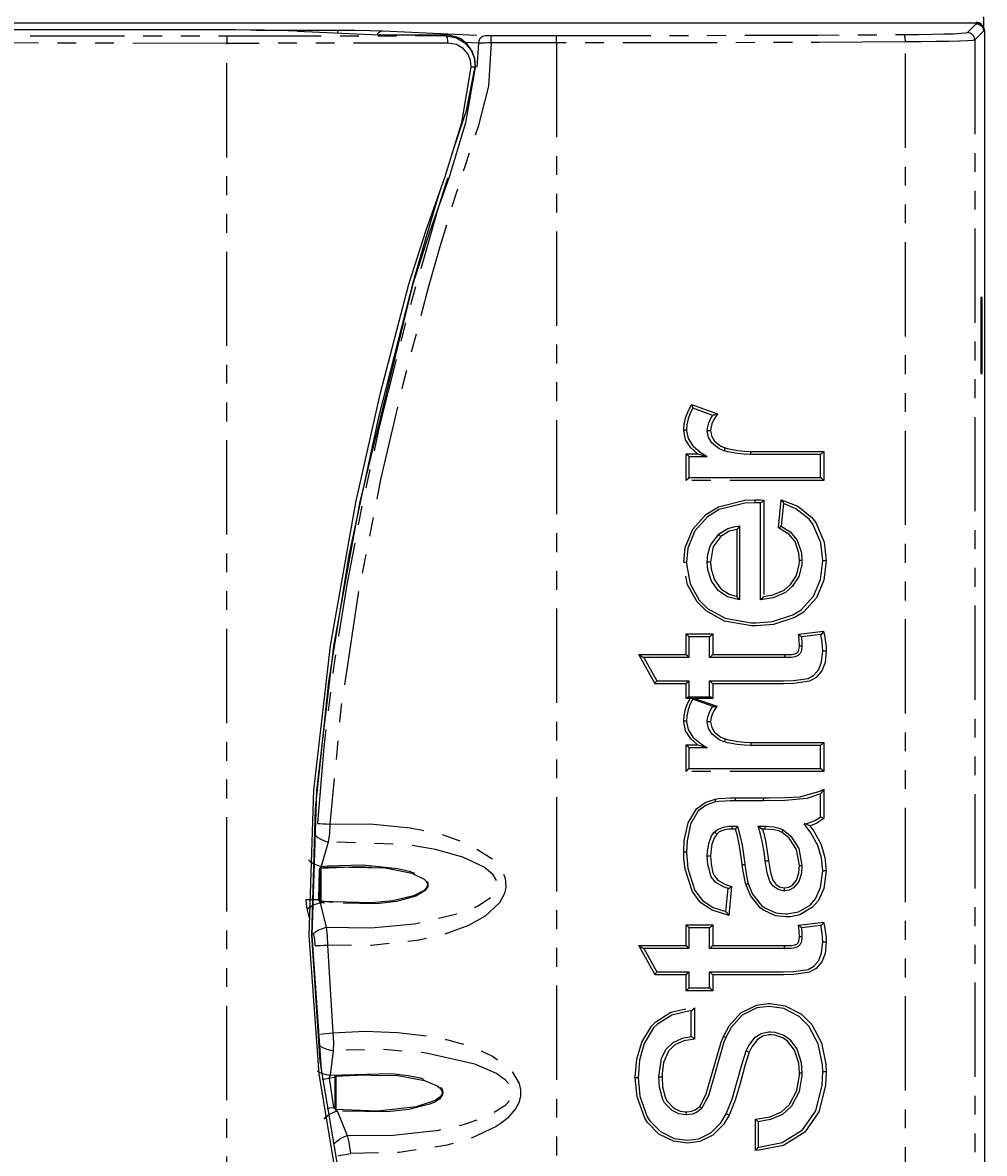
# Model space of a CAD drawing. Extents: x 31 to 367, y -51 to 345.
# Tile 8 of 11: x 94 to 159, y 230 to 306. Entities that reach past the tile are written whole.
import ezdxf

# ---------------------------------------------------------------- set-up
doc = ezdxf.new("R2010")
doc.units = 0
doc.header["$PDSIZE"] = -1
doc.linetypes.add('PHANTOM', pattern=[12.7, 6.35, -1.27, 1.27, -1.27, 1.27, -1.27])
doc.layers.get('0').update_dxf_attribs({"linetype": 'CONTINUOUS'})
doc.styles.add('SLDTEXTSTYLE0', font='txt', dxfattribs={"width": 0.75})
doc.dimstyles.get("Standard").update_dxf_attribs({"dimtxt": 0.18, "dimasz": 0.18, "dimexe": 0.18, "dimexo": 0.0625, "dimgap": 0.09, "dimtad": 0, "dimtih": 1, "dimtoh": 1, "dimzin": 0, "dimcen": 0.09, "dimazin": 3, "dimtfac": 1, "dimtofl": 0, "dimtmove": 0, "dimatfit": 3})

# ---------------------------------------------------------------- blocks, each defined once
blk = doc.blocks.new('_CLOSED')
at = {"color": 0, "linetype": 'BYBLOCK'}
for p, q in [((-1, 0.166667), (0, 0)), ((-1, 0.166667), (-1, -0.166667)), ((0, 0), (-1, -0.166667)), ((0, 0), (-1, 0))]:
    blk.add_line(p, q, dxfattribs=at)
blk = doc.blocks.new('*D2')
at = {"color": 7}
for p, q in [((60.46, 306.829), (60.46, 340.945)), ((158.513, 307.748), (158.513, 340.945)), ((158.513, 339.945), (60.46, 339.945))]:
    blk.add_line(p, q, dxfattribs=at)
for p in [(158.513, 306.748), (60.46, 305.829)]:
    blk.add_point(p, dxfattribs=at)
at = {"xscale": 3, "yscale": 3, "rotation": 180}
blk.add_blockref('_CLOSED', (60.46, 339.945), dxfattribs=at)
at = {"xscale": 3, "yscale": 3}
blk.add_blockref('_CLOSED', (158.513, 339.945), dxfattribs=at)
at = {"color": 7, "linetype": 'CONTINUOUS', "style": 'SLDTEXTSTYLE0', "width": 0.75}
blk.add_text('98', height=3.5, dxfattribs=at).set_placement((106.901, 341.445))
blk = doc.blocks.new('*D4')
at = {"color": 7}
for p, q in [((114.463, 326.852), (34.697, 326.852)), ((35.697, 123.805), (35.697, 326.852)), ((102.563, 123.805), (34.697, 123.805))]:
    blk.add_line(p, q, dxfattribs=at)
for p in [(115.463, 326.852), (103.563, 123.805)]:
    blk.add_point(p, dxfattribs=at)
at = {"xscale": 3, "yscale": 3}
for p, rotation in [((35.697, 326.852), 90), ((35.697, 123.805), 270)]:
    blk.add_blockref('_CLOSED', p, dxfattribs=dict(at, rotation=rotation))
at = {"color": 7, "linetype": 'CONTINUOUS', "style": 'SLDTEXTSTYLE0', "width": 0.75}
blk.add_text('203', height=3.5, rotation=90, dxfattribs=at).set_placement((34.197, 221.451))

msp = doc.modelspace()

# ---------------------------------------------------------------- linework, layer by layer
at = {"color": 7, "linetype": 'CONTINUOUS'}
for p, q in [((61.012, 306.381), (158.013, 306.381)), ((158.513, 306.748), (158.513, 305.92)), ((107.049, 305.91), (74.243, 305.91)), ((112.245, 305.831), (117.773, 305.58)), ((158.565, 305.829), (158.565, 144.828)), ((158.314, 287.881), (158.314, 282.776)), ((158.408, 287.881), (158.314, 287.881)), ((158.408, 282.776), (158.408, 287.881)), ((158.314, 282.776), (158.408, 282.776)), ((140.254, 279.943), (138.905, 280.43)), ((141.025, 277.559), (141.025, 277.559)), ((147.515, 277.318), (142.802, 277.318)), ((147.513, 275.762), (147.513, 277.318)), ((138.645, 277.162), (138.645, 275.762)), ((139.882, 277.162), (138.645, 277.162)), ((139.882, 277.162), (139.882, 277.162)), ((138.645, 275.762), (147.515, 275.762)), ((143.468, 267.517), (143.468, 274.044)), ((145.024, 274.006), (144.868, 272.477)), ((140.633, 271.924), (140.633, 271.924)), ((142.067, 272.495), (142.067, 272.494)), ((142.067, 272.494), (142.067, 267.518)), ((142.067, 267.518), (142.067, 267.517)), ((143.47, 267.517), (143.468, 267.517)), ((147.538, 265.183), (146.229, 265.027)), ((138.645, 265.027), (138.645, 263.627)), ((140.046, 265.027), (138.645, 265.027)), ((140.045, 263.627), (140.046, 265.027)), ((138.645, 263.627), (135.601, 263.627)), ((135.601, 263.627), (136.486, 262.071)), ((138.645, 263.627), (138.645, 263.627)), ((140.046, 263.627), (140.045, 263.627)), ((145.077, 263.627), (140.046, 263.627)), ((145.077, 263.627), (145.077, 263.627)), ((136.486, 262.071), (138.645, 262.071)), ((138.645, 262.071), (138.645, 262.071)), ((138.645, 262.071), (138.645, 260.982)), ((140.045, 260.982), (140.045, 262.071)), ((140.045, 262.071), (140.046, 262.071)), ((140.046, 262.071), (145.021, 262.071)), ((145.021, 262.071), (145.021, 262.071)), ((138.625, 260.982), (140.082, 260.982)), ((140.286, 260.329), (138.887, 260.833)), ((139.054, 260.882), (140.522, 260.354)), ((138.645, 257.56), (138.645, 256.159)), ((139.882, 257.56), (138.645, 257.56)), ((139.882, 257.56), (139.882, 257.56)), ((141.025, 257.956), (141.025, 257.956)), ((147.515, 257.715), (142.802, 257.715)), ((147.513, 256.159), (147.513, 257.715)), ((138.645, 256.159), (147.515, 256.159)), ((148.013, 255.329), (148.013, 255.329)), ((147.518, 254.451), (147.513, 254.448)), ((147.513, 252.892), (147.513, 254.448)), ((143.662, 253.981), (141.764, 253.981)), ((143.662, 253.981), (143.662, 253.981)), ((147.513, 252.892), (147.513, 252.893)), ((141.912, 252.263), (141.912, 252.262)), ((143.312, 252.27), (143.314, 252.27)), ((143.314, 252.27), (143.764, 252.263)), ((146.424, 252.426), (146.425, 252.426)), ((140.359, 251.869), (140.359, 251.869)), ((113.8, 249.341), (113.8, 249.462)), ((113.8, 247.316), (113.8, 249.341)), ((113.848, 249.419), (113.848, 249.42)), ((113.848, 249.419), (113.848, 247.238)), ((142.646, 248.419), (142.646, 248.419)), ((141.134, 246.514), (141.29, 248.069)), ((141.29, 248.069), (141.29, 248.069)), ((113.848, 247.238), (113.848, 247.238)), ((145.162, 246.358), (145.162, 246.358)), ((138.645, 245.425), (138.645, 244.024)), ((140.046, 245.425), (138.645, 245.425)), ((140.045, 244.024), (140.046, 245.425)), ((147.538, 245.581), (146.229, 245.425)), ((138.645, 244.024), (135.601, 244.024)), ((135.601, 244.024), (136.486, 242.469)), ((138.645, 244.024), (138.645, 244.024)), ((140.046, 244.024), (140.045, 244.024)), ((145.077, 244.024), (140.046, 244.024)), ((145.077, 244.024), (145.077, 244.024)), ((136.486, 242.469), (138.645, 242.469)), ((138.645, 242.469), (138.645, 242.469)), ((138.645, 242.469), (138.645, 241.38)), ((140.046, 241.38), (140.045, 242.469)), ((140.045, 242.469), (140.046, 242.469)), ((140.046, 242.469), (145.021, 242.469)), ((138.645, 241.38), (140.046, 241.38)), ((138.8, 238.112), (138.8, 239.824)), ((138.8, 238.112), (138.801, 238.113)), ((141.134, 238.03), (141.134, 238.03)), ((142.512, 237.13), (142.512, 237.13)), ((114.801, 235.342), (114.801, 235.462)), ((114.813, 233.206), (114.813, 235.451)), ((116.746, 235.507), (114.848, 235.419)), ((114.848, 235.419), (114.848, 233.238)), ((114.801, 233.317), (114.801, 235.342)), ((114.801, 233.203), (114.801, 233.196)), ((114.801, 233.196), (114.809, 233.195)), ((139.505, 233.258), (139.505, 233.258)), ((141.168, 232.903), (141.168, 232.903)), ((143.312, 232.356), (143.312, 232.357)), ((143.312, 232.357), (143.312, 230.643)), ((143.312, 230.643), (143.312, 230.645))]:
    msp.add_line(p, q, dxfattribs=at)
at = {"color": 7, "linetype": 'PHANTOM'}
for p, q in [((157.417, 305.733), (158.013, 306.329)), ((158.013, 306.381), (158.013, 306.329)), ((107.513, 305.503), (107.513, 305.004)), ((109.476, 305.896), (114.977, 305.896)), ((114.977, 305.707), (114.977, 305.896)), ((118.012, 305.85), (124.911, 305.538)), ((122.234, 305.527), (122.251, 305.57)), ((125.336, 305.531), (129.723, 305.53)), ((158.513, 305.829), (157.917, 305.233)), ((158.565, 305.829), (158.513, 305.829)), ((107.513, 195.721), (107.513, 305.004)), ((124.372, 303.405), (124.478, 305.026)), ((129.719, 305.03), (125.327, 305.032)), ((129.719, 305.03), (129.719, 188.686)), ((153.243, 145.561), (153.243, 305.096)), ((157.917, 305.233), (157.917, 145.424)), ((124.243, 303.413), (124.235, 303.39)), ((138.826, 280.677), (140.581, 280.045)), ((138.46, 277.362), (139.218, 277.362)), ((138.46, 275.562), (138.46, 277.362)), ((142.827, 277.518), (147.746, 277.518)), ((147.746, 277.518), (147.746, 275.562)), ((147.746, 275.562), (138.46, 275.562)), ((143.693, 274.239), (143.693, 267.735)), ((144.682, 272.362), (144.877, 274.264)), ((141.89, 267.742), (141.89, 272.266)), ((138.46, 265.227), (140.264, 265.227)), ((138.46, 263.827), (138.46, 265.227)), ((140.264, 265.227), (140.264, 263.827)), ((146.041, 265.203), (147.727, 265.403)), ((135.267, 263.827), (138.46, 263.827)), ((136.381, 261.871), (135.267, 263.827)), ((140.264, 263.827), (145.105, 263.827)), ((138.46, 261.871), (136.381, 261.871)), ((138.46, 260.882), (138.46, 261.871)), ((140.264, 261.871), (140.264, 260.882)), ((145.049, 261.871), (140.264, 261.871)), ((138.724, 260.882), (138.46, 260.882)), ((140.264, 260.882), (139.054, 260.882)), ((138.46, 257.76), (139.218, 257.76)), ((138.46, 255.959), (138.46, 257.76)), ((142.827, 257.915), (147.746, 257.915)), ((147.746, 257.915), (147.746, 255.959)), ((147.746, 255.959), (138.46, 255.959)), ((147.746, 254.759), (147.746, 252.79)), ((141.785, 254.181), (143.687, 254.181)), ((143.787, 252.063), (143.616, 252.066)), ((114.338, 251.202), (113.87, 249.558)), ((113.717, 249.331), (113.675, 247.332)), ((113.8, 249.341), (113.716, 249.331)), ((141.526, 248.211), (141.331, 246.265)), ((113.675, 247.332), (113.8, 247.316)), ((113.802, 247.108), (114.206, 245.464)), ((113.085, 246.077), (112.927, 246.703)), ((138.46, 245.625), (140.264, 245.625)), ((138.46, 244.224), (138.46, 245.625)), ((140.264, 245.625), (140.264, 244.224)), ((146.041, 245.6), (147.727, 245.801)), ((114.288, 244.257), (114.639, 238.352)), ((135.267, 244.224), (138.46, 244.224)), ((136.381, 242.269), (135.267, 244.224)), ((140.264, 244.224), (145.105, 244.224)), ((138.46, 242.269), (136.381, 242.269)), ((138.46, 241.18), (138.46, 242.269)), ((140.264, 242.269), (140.264, 241.18)), ((145.049, 242.269), (140.264, 242.269)), ((140.264, 241.18), (138.46, 241.18)), ((139.017, 240.038), (139.017, 237.936)), ((114.664, 237.154), (114.463, 235.503)), ((114.801, 235.342), (114.403, 235.288)), ((114.404, 235.288), (114.693, 233.331)), ((114.693, 233.331), (114.801, 233.203)), ((114.693, 233.331), (114.801, 233.317)), ((114.809, 233.195), (114.93, 233.092)), ((114.93, 233.092), (115.603, 231.441)), ((143.137, 230.437), (143.137, 232.533))]:
    msp.add_line(p, q, dxfattribs=at)
at = {"color": 7, "linetype": 'CONTINUOUS', "flags": 128}
for points in [[(158.513, 305.92), (158.503, 306.018), (158.475, 306.112), (158.428, 306.198), (158.366, 306.274), (158.29, 306.336), (158.204, 306.382), (158.11, 306.411), (158.013, 306.42)], [(158.013, 306.381), (158.196, 306.349), (158.359, 306.259), (158.483, 306.118), (158.551, 305.95), (158.565, 305.829)], [(158.013, 306.329), (158.204, 306.291), (158.366, 306.182), (158.475, 306.02), (158.513, 305.829)], [(112.245, 305.831), (111.645, 305.854), (110.905, 305.873), (110.049, 305.889), (109.101, 305.9), (108.09, 305.907), (107.049, 305.91)], [(114.977, 305.896), (116.137, 305.891), (117.167, 305.876), (118.012, 305.85)], [(119.646, 305.554), (118.978, 305.556), (118.369, 305.563), (117.888, 305.576), (117.773, 305.58)], [(122.251, 305.57), (121.395, 305.562), (120.52, 305.557), (119.646, 305.554)], [(123.279, 305.302), (123.011, 305.431), (122.355, 305.568), (122.251, 305.57)], [(124.243, 303.413), (124.212, 303.948), (124.033, 304.476), (123.698, 304.958), (123.279, 305.302)], [(138.172, 155.449), (137.601, 161.719), (136.363, 167.913), (134.515, 173.936), (131.07, 182.538), (127.292, 191.011), (123.572, 199.504), (120.302, 208.165), (117.541, 217.151), (115.279, 226.3), (113.715, 235.568), (113.048, 244.909), (113.36, 254.687), (114.481, 264.428), (116.208, 274.074), (117.862, 281.455), (119.765, 288.776), (120.937, 292.414), (122.225, 296.029), (123.333, 299.675), (123.967, 303.408)], [(124.235, 303.39), (123.6, 299.645), (122.486, 295.986), (121.19, 292.36), (120.012, 288.71), (116.441, 274.028), (114.694, 264.399), (113.551, 254.675), (113.228, 244.912), (113.871, 235.892), (115.371, 226.941), (117.531, 218.101), (120.151, 209.409), (123.48, 200.446), (127.302, 191.666), (131.203, 182.912), (134.771, 174.031), (136.634, 167.981), (137.881, 161.758), (138.454, 155.458)], [(122.659, 297.458), (122.719, 297.642), (123.657, 300.489), (124.243, 303.413)], [(138.459, 155.441), (137.856, 162.42), (136.326, 169.308), (134.008, 176.079), (131.241, 182.689), (128.27, 189.222), (125.323, 195.764), (121.219, 206.244), (117.885, 217.015), (115.203, 227.994), (113.801, 236.428), (113.236, 244.909), (113.478, 253.434), (114.37, 261.996), (115.758, 270.532), (117.737, 279.834), (120.113, 289.049), (120.936, 291.925), (121.8, 294.79), (121.958, 295.281)], [(138.905, 280.43), (138.905, 280.43), (138.732, 280.085), (138.601, 279.721), (138.512, 279.304), (138.489, 278.973)], [(138.826, 280.677), (138.827, 280.674), (138.844, 280.627), (138.877, 280.536), (138.896, 280.476), (138.904, 280.445), (138.905, 280.43)], [(139.889, 278.913), (139.901, 279.09), (139.987, 279.449), (140.136, 279.759), (140.254, 279.943)], [(140.581, 280.045), (140.579, 280.044), (140.442, 280), (140.343, 279.968), (140.291, 279.952), (140.265, 279.945), (140.254, 279.943)], [(138.304, 278.974), (138.314, 278.974), (138.333, 278.974), (138.395, 278.974), (138.445, 278.974), (138.478, 278.974), (138.489, 278.973)], [(138.489, 278.973), (138.492, 278.902), (138.599, 278.376), (138.904, 277.882), (139.4, 277.466), (139.882, 277.163)], [(141.025, 277.559), (141.025, 277.559), (140.684, 277.692), (140.206, 278.069), (139.977, 278.445), (139.889, 278.913)], [(140.108, 278.913), (140.099, 278.913), (140.045, 278.913), (139.983, 278.913), (139.933, 278.913), (139.901, 278.913), (139.889, 278.913)], [(138.46, 277.362), (138.462, 277.36), (138.5, 277.322), (138.574, 277.246), (138.618, 277.198), (138.637, 277.175), (138.645, 277.163)], [(139.218, 277.362), (139.221, 277.361), (139.466, 277.285), (139.777, 277.194), (139.854, 277.172), (139.875, 277.165), (139.882, 277.163)], [(141.025, 277.559), (141.034, 277.568), (141.049, 277.597), (141.068, 277.644), (141.088, 277.703), (141.099, 277.739), (141.103, 277.75)], [(142.802, 277.318), (142.367, 277.33), (141.89, 277.377), (141.261, 277.497), (141.025, 277.559)], [(142.802, 277.318), (142.81, 277.329), (142.817, 277.362), (142.823, 277.412), (142.826, 277.474), (142.827, 277.495), (142.827, 277.518)], [(147.515, 277.318), (147.531, 277.325), (147.557, 277.344), (147.604, 277.383), (147.678, 277.451), (147.744, 277.516), (147.746, 277.518)], [(138.645, 275.762), (138.637, 275.75), (138.618, 275.727), (138.574, 275.679), (138.5, 275.602), (138.462, 275.564), (138.46, 275.562)], [(147.515, 275.762), (147.531, 275.755), (147.557, 275.736), (147.604, 275.697), (147.678, 275.629), (147.744, 275.564), (147.746, 275.562)], [(138.304, 270.059), (138.405, 271.044), (138.905, 272.282), (139.794, 273.273), (140.635, 273.785), (142.417, 274.223), (143.093, 274.251)], [(143.093, 274.251), (143.093, 274.234), (143.093, 274.207), (143.09, 274.145), (143.084, 274.095), (143.077, 274.062), (143.069, 274.051)], [(143.469, 274.044), (143.483, 274.05), (143.507, 274.069), (143.553, 274.108), (143.625, 274.173), (143.691, 274.237), (143.693, 274.239)], [(144.877, 274.264), (145.992, 273.829), (146.929, 273.075), (147.206, 272.718), (147.769, 271.402), (147.902, 270.141)], [(144.877, 274.264), (144.879, 274.262), (144.955, 274.142), (144.999, 274.065), (145.018, 274.025), (145.024, 274.006)], [(143.069, 274.051), (143.069, 274.051), (142.411, 274.024), (140.698, 273.602), (139.901, 273.117), (139.058, 272.176), (138.585, 271.003), (138.489, 270.059)], [(143.469, 274.044), (143.468, 274.044), (143.27, 274.048), (143.244, 274.048), (143.123, 274.05), (143.069, 274.051)], [(147.668, 270.142), (147.54, 271.358), (147.008, 272.606), (146.746, 272.944), (145.865, 273.655), (145.023, 274.002), (145.023, 274.002)], [(139.889, 270.052), (139.93, 270.571), (140.061, 271.061), (140.135, 271.233), (140.633, 271.924), (140.633, 271.924)], [(140.633, 271.924), (140.633, 271.924), (140.649, 271.939), (141.28, 272.323), (141.665, 272.432), (142.067, 272.495), (142.067, 272.495)], [(140.793, 271.781), (140.784, 271.79), (140.752, 271.822), (140.708, 271.865), (140.67, 271.899), (140.645, 271.919), (140.633, 271.924)], [(142.067, 272.494), (142.06, 272.479), (142.041, 272.452), (141.997, 272.395), (141.918, 272.299), (141.891, 272.268), (141.89, 272.266)], [(144.868, 272.477), (144.858, 272.467), (144.831, 272.449), (144.788, 272.422), (144.725, 272.386), (144.685, 272.363), (144.682, 272.362)], [(146.098, 270.166), (146.064, 270.654), (145.799, 271.449), (145.384, 271.94), (144.682, 272.362)], [(144.868, 272.478), (145.484, 272.093), (145.943, 271.548), (146.231, 270.682), (146.268, 270.166)], [(138.304, 270.059), (138.317, 270.059), (138.333, 270.059), (138.395, 270.059), (138.445, 270.059), (138.478, 270.059), (138.489, 270.059)], [(138.489, 270.059), (138.497, 269.81), (138.728, 268.587), (139.334, 267.507), (139.909, 266.931), (141.083, 266.281), (142.854, 265.967), (143.154, 265.961), (143.154, 265.961)], [(140.108, 270.052), (140.095, 270.052), (140.045, 270.052), (139.983, 270.052), (139.933, 270.052), (139.901, 270.052), (139.889, 270.052)], [(142.067, 267.517), (142.067, 267.517), (141.26, 267.71), (140.651, 268.121), (140.17, 268.776), (139.926, 269.551), (139.889, 270.052)], [(143.154, 265.961), (144.279, 266.049), (145.659, 266.5), (146.213, 266.856), (147.039, 267.764), (147.523, 268.898), (147.668, 270.142)], [(147.902, 270.141), (147.751, 268.85), (147.24, 267.655), (146.367, 266.698), (145.782, 266.323), (144.339, 265.852), (143.179, 265.761)], [(146.268, 270.166), (146.254, 269.875), (146.058, 269.087), (145.616, 268.407), (145.153, 268.013), (144.335, 267.652), (143.47, 267.517)], [(143.693, 267.735), (144.309, 267.846), (145.072, 268.18), (145.497, 268.542), (145.905, 269.167), (146.085, 269.893), (146.098, 270.166)], [(146.268, 270.166), (146.257, 270.166), (146.224, 270.166), (146.174, 270.166), (146.109, 270.166), (146.098, 270.166)], [(147.902, 270.141), (147.887, 270.141), (147.824, 270.141), (147.762, 270.142), (147.712, 270.142), (147.68, 270.142), (147.668, 270.142)], [(142.067, 267.518), (142.06, 267.533), (142.041, 267.559), (141.997, 267.615), (141.918, 267.708), (141.891, 267.74), (141.89, 267.742)], [(143.47, 267.517), (143.483, 267.525), (143.507, 267.544), (143.552, 267.587), (143.626, 267.662), (143.691, 267.733), (143.693, 267.735)], [(138.46, 265.227), (138.462, 265.225), (138.5, 265.187), (138.574, 265.111), (138.618, 265.063), (138.637, 265.04), (138.645, 265.028)], [(140.264, 265.227), (140.262, 265.225), (140.196, 265.16), (140.125, 265.093), (140.081, 265.053), (140.058, 265.034), (140.046, 265.027)], [(146.041, 265.203), (146.043, 265.201), (146.056, 265.191), (146.143, 265.117), (146.196, 265.068), (146.219, 265.044), (146.229, 265.029)], [(147.668, 264.087), (147.659, 264.363), (147.659, 264.367), (147.629, 264.644), (147.581, 264.948), (147.535, 265.183)], [(147.727, 265.403), (147.725, 265.401), (147.68, 265.34), (147.619, 265.263), (147.578, 265.216), (147.554, 265.193), (147.538, 265.183)], [(146.268, 264.417), (146.228, 264.087), (146.138, 263.901), (146.002, 263.768), (145.805, 263.678), (145.546, 263.643), (145.178, 263.628), (145.077, 263.627)], [(146.098, 264.419), (146.112, 264.419), (146.174, 264.418), (146.224, 264.418), (146.257, 264.417), (146.268, 264.417)], [(146.229, 265.029), (146.229, 265.027), (146.243, 264.888), (146.256, 264.725), (146.266, 264.543), (146.268, 264.417)], [(135.267, 263.827), (135.269, 263.826), (135.402, 263.748), (135.52, 263.678), (135.572, 263.646), (135.594, 263.632), (135.601, 263.627)], [(138.46, 263.827), (138.462, 263.825), (138.5, 263.787), (138.574, 263.71), (138.618, 263.663), (138.637, 263.64), (138.645, 263.628)], [(140.264, 263.827), (140.262, 263.825), (140.196, 263.76), (140.125, 263.692), (140.081, 263.653), (140.058, 263.634), (140.046, 263.627)], [(145.021, 262.071), (145.692, 262.086), (146.689, 262.225), (147.058, 262.435), (147.399, 262.833), (147.596, 263.345), (147.668, 264.087)], [(147.902, 264.085), (147.825, 263.3), (147.604, 262.731), (147.217, 262.28), (146.786, 262.036), (145.73, 261.886), (145.049, 261.871)], [(145.105, 263.827), (145.104, 263.791), (145.104, 263.783), (145.101, 263.721), (145.094, 263.671), (145.086, 263.639), (145.077, 263.627)], [(147.668, 264.087), (147.68, 264.087), (147.712, 264.086), (147.762, 264.086), (147.824, 264.086), (147.888, 264.085), (147.902, 264.085)], [(136.381, 261.871), (136.383, 261.874), (136.421, 261.941), (136.451, 261.997), (136.472, 262.037), (136.484, 262.062), (136.486, 262.071)], [(138.46, 261.871), (138.462, 261.873), (138.5, 261.911), (138.574, 261.988), (138.618, 262.036), (138.637, 262.059), (138.645, 262.071)], [(140.046, 262.071), (140.058, 262.064), (140.081, 262.046), (140.125, 262.006), (140.196, 261.939), (140.262, 261.873), (140.264, 261.871)], [(138.46, 260.882), (138.463, 260.884), (138.49, 260.904), (138.557, 260.95), (138.598, 260.974), (138.625, 260.982)], [(138.905, 260.827), (138.742, 260.504), (138.601, 260.118), (138.51, 259.681), (138.489, 259.371)], [(138.724, 260.882), (138.727, 260.884), (138.813, 260.924)], [(138.813, 260.924), (138.85, 260.869), (138.873, 260.842), (138.887, 260.833)], [(138.813, 260.924), (138.854, 260.917), (139.051, 260.883), (139.054, 260.882)], [(140.082, 260.982), (140.116, 260.974), (140.163, 260.95), (140.233, 260.904), (140.262, 260.884), (140.264, 260.882)], [(139.889, 259.31), (139.907, 259.542), (140.006, 259.895), (140.18, 260.228), (140.254, 260.341)], [(140.286, 260.329), (140.314, 260.325), (140.364, 260.328), (140.455, 260.341), (140.52, 260.353), (140.522, 260.354)], [(138.304, 259.371), (138.314, 259.371), (138.333, 259.371), (138.395, 259.371), (138.445, 259.371), (138.478, 259.371), (138.489, 259.371)], [(138.489, 259.371), (138.492, 259.299), (138.599, 258.774), (138.904, 258.279), (139.4, 257.863), (139.882, 257.56)], [(140.108, 259.31), (140.099, 259.31), (140.045, 259.31), (139.983, 259.31), (139.933, 259.31), (139.901, 259.31), (139.889, 259.31)], [(141.025, 257.956), (141.025, 257.956), (140.684, 258.089), (140.206, 258.466), (139.977, 258.842), (139.889, 259.31)], [(138.46, 257.76), (138.462, 257.758), (138.5, 257.72), (138.574, 257.643), (138.618, 257.595), (138.637, 257.572), (138.645, 257.56)], [(139.218, 257.76), (139.221, 257.759), (139.466, 257.682), (139.777, 257.591), (139.854, 257.569), (139.875, 257.562), (139.882, 257.56)], [(141.103, 258.148), (141.099, 258.136), (141.088, 258.1), (141.068, 258.042), (141.049, 257.995), (141.034, 257.965), (141.025, 257.956)], [(142.802, 257.715), (142.367, 257.728), (141.89, 257.774), (141.261, 257.894), (141.025, 257.956)], [(142.827, 257.915), (142.827, 257.892), (142.826, 257.871), (142.823, 257.809), (142.817, 257.759), (142.81, 257.727), (142.802, 257.715)], [(147.746, 257.915), (147.744, 257.913), (147.678, 257.848), (147.604, 257.781), (147.557, 257.741), (147.531, 257.722), (147.515, 257.715)], [(138.46, 255.959), (138.462, 255.961), (138.5, 255.999), (138.574, 256.076), (138.618, 256.124), (138.637, 256.147), (138.645, 256.159)], [(147.746, 255.959), (147.744, 255.961), (147.678, 256.027), (147.604, 256.094), (147.557, 256.134), (147.531, 256.153), (147.515, 256.159)], [(147.513, 254.448), (147.513, 254.448), (146.592, 254.13), (145.141, 253.999), (143.662, 253.981)], [(147.518, 254.451), (147.532, 254.461), (147.556, 254.488), (147.602, 254.548), (147.688, 254.67), (147.745, 254.756), (147.746, 254.759)], [(140.434, 253.906), (140.434, 253.906), (139.811, 253.691), (139.278, 253.301), (138.765, 252.417), (138.522, 251.29), (138.489, 250.532)], [(140.434, 253.906), (140.438, 253.919), (140.436, 253.952), (140.43, 254.002), (140.42, 254.063), (140.415, 254.092), (140.413, 254.102)], [(141.764, 253.981), (141.42, 253.979), (141.079, 253.968), (140.654, 253.939), (140.434, 253.906), (140.434, 253.906)], [(141.764, 253.981), (141.771, 253.993), (141.777, 254.025), (141.782, 254.075), (141.785, 254.135), (141.785, 254.181)], [(143.662, 253.981), (143.671, 253.993), (143.678, 254.025), (143.684, 254.075), (143.687, 254.144), (143.687, 254.181)], [(146.425, 252.426), (146.568, 252.455), (146.865, 252.539), (147.142, 252.658), (147.397, 252.81), (147.513, 252.892), (147.513, 252.892)], [(147.513, 252.893), (147.527, 252.891), (147.557, 252.88), (147.6, 252.861), (147.658, 252.835), (147.725, 252.801), (147.743, 252.792), (147.746, 252.79)], [(140.359, 251.869), (140.359, 251.869), (140.571, 252.049), (140.98, 252.213), (141.337, 252.262), (141.55, 252.27), (141.55, 252.27)], [(141.574, 252.07), (141.574, 252.091), (141.573, 252.114), (141.569, 252.176), (141.564, 252.226), (141.557, 252.259), (141.55, 252.27)], [(141.55, 252.27), (141.55, 252.27), (141.554, 252.27), (141.661, 252.268), (141.754, 252.266), (141.858, 252.264), (141.912, 252.263)], [(141.789, 252.065), (141.791, 252.068), (141.825, 252.116), (141.865, 252.175), (141.892, 252.218), (141.908, 252.247), (141.912, 252.262)], [(141.912, 252.262), (142.087, 251.67), (142.228, 250.996), (142.376, 250.045), (142.422, 249.698)], [(143.796, 249.929), (143.71, 250.539), (143.606, 251.142), (143.473, 251.735), (143.312, 252.27)], [(143.314, 252.27), (143.327, 252.264), (143.353, 252.25), (143.406, 252.216), (143.506, 252.147), (143.614, 252.067), (143.616, 252.066)], [(143.787, 252.063), (143.785, 252.16), (143.785, 252.168), (143.78, 252.219), (143.773, 252.251), (143.764, 252.263)], [(143.764, 252.263), (143.816, 252.262), (144.366, 252.223), (144.742, 252.14), (144.994, 252.032), (144.994, 252.032)], [(147.668, 249.261), (147.589, 250.13), (147.341, 250.968), (147.34, 250.972), (146.871, 251.824), (146.424, 252.426)], [(146.807, 252.3), (146.804, 252.301), (146.762, 252.315), (146.588, 252.375), (146.497, 252.405), (146.453, 252.419), (146.434, 252.424), (146.425, 252.426)], [(139.889, 250.252), (139.899, 250.546), (139.982, 251.104), (140.181, 251.612), (140.358, 251.869), (140.359, 251.869)], [(140.529, 251.738), (140.521, 251.745), (140.485, 251.776), (140.437, 251.815), (140.397, 251.846), (140.37, 251.865), (140.359, 251.869)], [(144.926, 251.856), (144.93, 251.864), (144.94, 251.882), (144.967, 251.938), (144.986, 251.985), (144.996, 252.018), (144.994, 252.032)], [(146.098, 249.616), (145.898, 250.699), (145.405, 251.474), (144.926, 251.856)], [(144.994, 252.032), (145.523, 251.61), (146.053, 250.774), (146.268, 249.615)], [(138.489, 250.532), (138.478, 250.532), (138.445, 250.532), (138.395, 250.532), (138.333, 250.532), (138.319, 250.532), (138.304, 250.532)], [(138.489, 250.532), (138.571, 249.412), (139.041, 247.942), (139.562, 247.262), (140.282, 246.793), (141.134, 246.514), (141.136, 246.513)], [(141.29, 248.069), (141.289, 248.069), (141.024, 248.159), (140.457, 248.485), (140.152, 248.851), (139.919, 249.683), (139.889, 250.252)], [(140.108, 250.252), (140.09, 250.252), (140.045, 250.252), (139.983, 250.252), (139.933, 250.252), (139.901, 250.252), (139.889, 250.252)], [(143.796, 249.929), (143.8, 249.929), (143.814, 249.93), (143.835, 249.932), (143.864, 249.935), (143.898, 249.94), (143.937, 249.944), (143.978, 249.95), (144.02, 249.955)], [(145.074, 247.914), (145.074, 247.914), (144.998, 247.917), (144.658, 248.002), (144.331, 248.23), (144.109, 248.543), (143.929, 249.12), (143.796, 249.929)], [(113.8, 249.462), (114.515, 249.533), (118.176, 249.466), (119.968, 249.104), (120.797, 248.705), (120.917, 248.588), (121.002, 248.444), (121.023, 248.333), (121.005, 248.221), (120.935, 248.092), (120.752, 247.918), (120.074, 247.589), (118.686, 247.254), (117.26, 247.107), (113.8, 247.195)], [(117.25, 249.483), (116.438, 249.538), (113.848, 249.419)], [(142.247, 249.673), (142.285, 249.678), (142.329, 249.684), (142.379, 249.691), (142.411, 249.696), (142.422, 249.698)], [(142.422, 249.698), (142.463, 249.384), (142.514, 249.058), (142.607, 248.573), (142.646, 248.419)], [(146.268, 249.615), (146.23, 249.1), (146.056, 248.55), (146.001, 248.453), (145.708, 248.127), (145.414, 247.967), (145.075, 247.914)], [(145.162, 246.358), (145.162, 246.358), (145.248, 246.361), (146.024, 246.493), (146.811, 246.961), (147.18, 247.379), (147.526, 248.137), (147.668, 249.261)], [(147.902, 249.26), (147.751, 248.082), (147.378, 247.266), (146.977, 246.812), (146.12, 246.304), (145.494, 246.173), (145.283, 246.161), (145.19, 246.158)], [(146.098, 249.616), (146.11, 249.616), (146.174, 249.616), (146.224, 249.616), (146.257, 249.616), (146.268, 249.615)], [(147.902, 249.26), (147.889, 249.26), (147.824, 249.26), (147.762, 249.261), (147.712, 249.261), (147.68, 249.261), (147.668, 249.261)], [(142.477, 248.365), (142.489, 248.368), (142.497, 248.371), (142.557, 248.388), (142.605, 248.404), (142.636, 248.414), (142.646, 248.419)], [(145.19, 246.158), (144.488, 246.243), (143.67, 246.611), (143.447, 246.778), (142.79, 247.597), (142.477, 248.365)], [(142.646, 248.419), (142.942, 247.693), (143.549, 246.932), (143.756, 246.778), (144.511, 246.437), (145.162, 246.358), (145.162, 246.358)], [(141.29, 248.069), (141.297, 248.071), (141.32, 248.083), (141.355, 248.103), (141.419, 248.142), (141.489, 248.187), (141.524, 248.209), (141.526, 248.211)], [(145.075, 247.914), (145.084, 247.926), (145.092, 247.959), (145.098, 248.009), (145.101, 248.071), (145.101, 248.105), (145.101, 248.114)], [(113.8, 247.195), (113.8, 247.273), (113.8, 247.316)], [(113.848, 247.238), (114.418, 247.18), (114.648, 247.175)], [(141.136, 246.513), (141.148, 246.504), (141.168, 246.481), (141.208, 246.431), (141.275, 246.343), (141.329, 246.267), (141.331, 246.265)], [(138.46, 245.625), (138.462, 245.623), (138.5, 245.585), (138.574, 245.508), (138.618, 245.46), (138.637, 245.437), (138.645, 245.425)], [(140.264, 245.625), (140.262, 245.623), (140.196, 245.557), (140.125, 245.49), (140.081, 245.45), (140.058, 245.432), (140.046, 245.425)], [(146.229, 245.426), (146.219, 245.441), (146.196, 245.465), (146.143, 245.514), (146.056, 245.588), (146.043, 245.598), (146.041, 245.6)], [(146.229, 245.426), (146.229, 245.425), (146.243, 245.285), (146.256, 245.122), (146.266, 244.94), (146.268, 244.814)], [(147.668, 244.484), (147.659, 244.761), (147.659, 244.764), (147.629, 245.041), (147.581, 245.346), (147.535, 245.58)], [(147.538, 245.581), (147.554, 245.59), (147.578, 245.613), (147.619, 245.66), (147.68, 245.737), (147.725, 245.798), (147.727, 245.801)], [(146.268, 244.814), (146.228, 244.484), (146.138, 244.299), (146.002, 244.165), (145.805, 244.075), (145.546, 244.04), (145.178, 244.025), (145.077, 244.024)], [(146.268, 244.814), (146.257, 244.815), (146.224, 244.815), (146.174, 244.815), (146.112, 244.816), (146.098, 244.816)], [(135.267, 244.224), (135.269, 244.223), (135.402, 244.145), (135.52, 244.075), (135.572, 244.044), (135.594, 244.03), (135.601, 244.025)], [(138.46, 244.224), (138.462, 244.222), (138.5, 244.184), (138.574, 244.108), (138.618, 244.06), (138.637, 244.037), (138.645, 244.025)], [(140.264, 244.224), (140.262, 244.222), (140.196, 244.157), (140.125, 244.09), (140.081, 244.05), (140.058, 244.031), (140.046, 244.024)], [(145.021, 242.469), (145.692, 242.484), (146.689, 242.622), (147.058, 242.832), (147.399, 243.23), (147.596, 243.742), (147.668, 244.484)], [(147.902, 244.482), (147.825, 243.698), (147.604, 243.128), (147.217, 242.677), (146.786, 242.433), (145.73, 242.284), (145.049, 242.269)], [(145.077, 244.024), (145.086, 244.036), (145.094, 244.068), (145.101, 244.119), (145.104, 244.181), (145.104, 244.189), (145.105, 244.224)], [(147.668, 244.484), (147.68, 244.484), (147.712, 244.484), (147.762, 244.483), (147.824, 244.483), (147.888, 244.483), (147.902, 244.482)], [(136.381, 242.269), (136.383, 242.271), (136.421, 242.338), (136.451, 242.394), (136.472, 242.434), (136.484, 242.459), (136.486, 242.468)], [(138.46, 242.269), (138.462, 242.271), (138.5, 242.309), (138.574, 242.385), (138.618, 242.433), (138.637, 242.456), (138.645, 242.468)], [(140.046, 242.469), (140.058, 242.462), (140.081, 242.443), (140.125, 242.403), (140.196, 242.336), (140.262, 242.271), (140.264, 242.269)], [(138.46, 241.18), (138.462, 241.182), (138.5, 241.22), (138.574, 241.296), (138.618, 241.344), (138.637, 241.367), (138.645, 241.379)], [(140.046, 241.38), (140.058, 241.373), (140.081, 241.354), (140.125, 241.314), (140.196, 241.247), (140.262, 241.182), (140.264, 241.18)], [(138.801, 239.824), (138.812, 239.831), (138.834, 239.851), (138.877, 239.893), (138.948, 239.966), (139.015, 240.036), (139.017, 240.038)], [(140.971, 238.11), (141.354, 238.819), (142.142, 239.693), (143.204, 240.221), (143.99, 240.333), (144.097, 240.335)], [(144.068, 240.135), (144.068, 240.135), (143.231, 240.027), (142.241, 239.534), (141.501, 238.71), (141.134, 238.03)], [(147.668, 235.728), (147.649, 236.219), (147.362, 237.619), (146.739, 238.792), (146.087, 239.444), (145.055, 239.981), (144.068, 240.135), (144.068, 240.135)], [(144.097, 240.335), (145.145, 240.172), (146.238, 239.604), (146.929, 238.914), (147.584, 237.686), (147.883, 236.232), (147.902, 235.729)], [(138.801, 239.824), (138.8, 239.824), (138.611, 239.81), (137.501, 239.548), (136.536, 238.944), (136.272, 238.679), (135.639, 237.641), (135.324, 236.505), (135.222, 235.324)], [(142.512, 237.13), (142.691, 237.508), (143.112, 238.052), (143.527, 238.308), (144.004, 238.416), (144.151, 238.424), (144.151, 238.424)], [(144.151, 238.424), (144.436, 238.401), (145.055, 238.186), (145.429, 237.928), (145.916, 237.283), (146.214, 236.346), (146.268, 235.652)], [(136.622, 235.392), (136.792, 236.626), (137.096, 237.238), (137.581, 237.707), (138.222, 238.002), (138.8, 238.112), (138.8, 238.112)], [(138.801, 238.113), (138.812, 238.106), (138.836, 238.089), (138.88, 238.053), (138.95, 237.995), (139.015, 237.938), (139.017, 237.936)], [(139.378, 233.397), (139.792, 234.18), (140.218, 235.641), (140.818, 237.722), (140.971, 238.11)], [(141.134, 238.03), (140.986, 237.654), (140.393, 235.593), (139.961, 234.111), (139.505, 233.258), (139.505, 233.258)], [(140.971, 238.11), (140.985, 238.104), (140.994, 238.1), (141.051, 238.074), (141.096, 238.052), (141.125, 238.037), (141.134, 238.03)], [(146.098, 235.654), (146.047, 236.313), (145.767, 237.192), (145.325, 237.778), (144.987, 238.011), (144.434, 238.203), (144.178, 238.223)], [(141.168, 232.903), (141.561, 233.889), (141.887, 235), (142.208, 236.19), (142.512, 237.13), (142.512, 237.13)], [(142.512, 237.13), (142.524, 237.129), (142.555, 237.119), (142.602, 237.101), (142.66, 237.078), (142.703, 237.06), (142.72, 237.052)], [(114.801, 235.462), (115.371, 235.521), (119.033, 235.483), (120.83, 235.146), (121.676, 234.791), (121.876, 234.633), (121.978, 234.498), (122.018, 234.383), (122.015, 234.26), (121.977, 234.158), (121.861, 234.009), (121.551, 233.793), (120.271, 233.37), (117.651, 233.078), (114.81, 233.195)], [(136.622, 235.392), (136.634, 235.392), (136.666, 235.392), (136.716, 235.392), (136.778, 235.391), (136.818, 235.391), (136.835, 235.391)], [(138.433, 232.823), (138.433, 232.823), (137.98, 232.885), (137.509, 233.111), (137.002, 233.645), (136.885, 233.866), (136.666, 234.692), (136.622, 235.392)], [(147.902, 235.729), (147.858, 234.813), (147.415, 233.02), (146.469, 231.666), (145.032, 230.769), (143.384, 230.446), (143.137, 230.437)], [(143.137, 232.533), (144.116, 232.701), (144.886, 233.03), (145.424, 233.526), (145.918, 234.465), (146.093, 235.49), (146.098, 235.654)], [(143.312, 230.645), (143.312, 230.645), (143.35, 230.646), (144.932, 230.955), (146.301, 231.811), (147.199, 233.101), (147.626, 234.832), (147.668, 235.728)], [(146.268, 235.652), (146.262, 235.482), (146.078, 234.403), (145.553, 233.404), (144.967, 232.862), (144.144, 232.509), (143.312, 232.356)], [(146.098, 235.654), (146.111, 235.654), (146.174, 235.653), (146.224, 235.653), (146.257, 235.653), (146.268, 235.652)], [(147.902, 235.729), (147.887, 235.729), (147.824, 235.729), (147.762, 235.728), (147.712, 235.728), (147.68, 235.728), (147.668, 235.728)], [(135.222, 235.324), (135.211, 235.324), (135.178, 235.324), (135.128, 235.324), (135.066, 235.324), (135.043, 235.324), (135.031, 235.324)], [(138.56, 230.911), (137.607, 231.052), (136.631, 231.532), (135.865, 232.305), (135.678, 232.599), (135.153, 234.051), (135.031, 235.324)], [(135.222, 235.324), (135.34, 234.091), (135.842, 232.696), (136.018, 232.42), (136.735, 231.695), (137.652, 231.243), (138.545, 231.111), (138.545, 231.111)], [(114.801, 233.203), (114.801, 233.272), (114.801, 233.317)], [(139.505, 233.258), (139.505, 233.258), (139.437, 233.195), (139.154, 232.991), (138.858, 232.875), (138.519, 232.827), (138.433, 232.823), (138.433, 232.823)], [(139.378, 233.397), (139.384, 233.391), (139.4, 233.375), (139.444, 233.331), (139.479, 233.294), (139.5, 233.269), (139.505, 233.258)], [(138.447, 233.023), (138.447, 233.012), (138.447, 232.98), (138.446, 232.917), (138.443, 232.867), (138.44, 232.851)], [(138.545, 231.111), (138.545, 231.111), (139.32, 231.219), (140.133, 231.613), (140.806, 232.3), (141.168, 232.903)], [(141.367, 232.811), (140.989, 232.183), (140.269, 231.451), (139.393, 231.027), (138.56, 230.911)], [(141.168, 232.903), (141.18, 232.901), (141.21, 232.888), (141.255, 232.867), (141.311, 232.84), (141.354, 232.818), (141.367, 232.811)], [(143.137, 232.533), (143.139, 232.531), (143.16, 232.512), (143.235, 232.442), (143.282, 232.395), (143.304, 232.371), (143.312, 232.357)], [(143.137, 230.437), (143.139, 230.439), (143.16, 230.461), (143.238, 230.547), (143.284, 230.602), (143.304, 230.628), (143.312, 230.643)]]:
    msp.add_lwpolyline(points, dxfattribs=at)
at = {"color": 7, "linetype": 'PHANTOM', "flags": 128}
for points in [[(68.852, 305.644), (71.506, 305.625), (83.36, 305.558), (95.392, 305.517), (107.513, 305.503)], [(107.513, 305.503), (117.102, 305.51), (119.677, 305.515), (122.234, 305.527)], [(117.665, 305.644), (117.703, 305.696), (117.769, 305.76), (117.845, 305.809), (117.927, 305.839), (118.012, 305.85)], [(122.234, 305.527), (122.264, 305.516), (122.293, 305.486), (122.32, 305.438), (122.344, 305.376), (122.363, 305.3), (122.378, 305.214), (122.387, 305.122), (122.39, 305.025)], [(122.234, 305.527), (122.99, 305.385), (123.555, 305.043), (123.953, 304.573), (124.186, 304.009), (124.235, 303.39)], [(124.478, 305.026), (124.51, 305.22), (124.604, 305.385), (124.745, 305.497), (124.911, 305.538)], [(124.911, 305.538), (124.95, 305.536), (124.995, 305.535), (125.133, 305.533), (125.211, 305.532), (125.336, 305.531)], [(125.327, 305.032), (125.328, 305.22), (125.33, 305.38), (125.333, 305.49), (125.336, 305.531)], [(129.719, 305.03), (129.719, 305.126), (129.719, 305.218), (129.72, 305.304), (129.72, 305.379), (129.721, 305.441), (129.721, 305.488), (129.722, 305.518), (129.723, 305.53)], [(129.723, 305.53), (135.62, 305.533), (141.5, 305.545), (147.344, 305.566), (153.133, 305.596)], [(153.133, 305.596), (154.118, 305.605), (155.026, 305.618), (155.822, 305.635), (156.48, 305.656), (156.976, 305.68), (157.292, 305.706), (157.417, 305.733)], [(153.243, 305.096), (153.24, 305.192), (153.234, 305.285), (153.223, 305.37), (153.21, 305.445), (153.193, 305.508), (153.174, 305.554), (153.154, 305.584), (153.133, 305.596)], [(157.917, 305.233), (157.907, 305.33), (157.879, 305.424), (157.832, 305.511), (157.77, 305.586), (157.695, 305.648), (157.608, 305.695), (157.514, 305.723), (157.417, 305.733)], [(107.513, 305.004), (95.349, 305.017), (83.275, 305.058), (71.379, 305.126), (68.671, 305.145)], [(122.39, 305.025), (119.793, 305.01), (117.131, 305.009), (115.852, 305.008), (110.734, 305.005), (107.513, 305.004)], [(125.327, 305.032), (125.149, 302.122), (124.441, 299.41), (123.512, 296.635), (122.675, 294.006), (121.864, 291.298), (121.103, 288.634), (119.379, 282.119), (117.862, 275.628), (116.354, 267.936), (115.187, 260.191), (114.454, 252.41)], [(123.967, 303.408), (123.928, 303.881), (123.745, 304.309), (123.432, 304.665), (122.987, 304.921), (122.39, 305.025)], [(124.478, 305.026), (123.978, 305.049), (123.565, 305.067)], [(125.327, 305.032), (125.327, 305.032), (125.078, 305.029), (124.922, 305.027), (124.646, 305.026), (124.556, 305.026), (124.479, 305.026), (124.479, 305.026)], [(153.243, 305.096), (147.427, 305.067), (141.554, 305.046), (135.645, 305.033), (129.719, 305.03)], [(157.917, 305.233), (157.781, 305.206), (157.436, 305.18), (156.895, 305.156), (156.177, 305.135), (155.308, 305.118), (154.318, 305.105), (153.243, 305.096)], [(124.235, 303.39), (124.23, 303.39), (124.215, 303.39), (124.193, 303.392), (124.161, 303.394), (124.122, 303.396), (124.076, 303.4), (124.024, 303.403), (123.967, 303.408)], [(113.631, 252.461), (114.06, 257.613), (114.742, 263.093), (115.616, 268.546), (116.628, 273.837), (117.825, 279.271), (119.658, 286.559), (121.72, 293.798), (122.56, 296.477), (122.599, 296.596)], [(138.304, 278.974), (138.329, 279.328), (138.424, 279.776), (138.565, 280.166), (138.751, 280.536), (138.826, 280.677)], [(140.581, 280.045), (140.492, 279.911), (140.326, 279.657), (140.193, 279.38), (140.119, 279.07), (140.108, 278.913)], [(139.218, 277.362), (138.772, 277.748), (138.428, 278.304), (138.307, 278.893), (138.304, 278.974)], [(140.108, 278.913), (140.109, 278.89), (140.182, 278.519), (140.377, 278.198), (140.795, 277.87), (141.103, 277.75)], [(141.103, 277.75), (141.331, 277.69), (141.939, 277.575), (142.401, 277.53), (142.827, 277.518)], [(143.093, 274.251), (143.15, 274.25), (143.272, 274.248), (143.471, 274.244), (143.67, 274.24), (143.693, 274.239)], [(141.89, 272.266), (141.37, 272.135), (140.793, 271.781)], [(140.793, 271.781), (140.778, 271.766), (140.335, 271.146), (140.267, 270.991), (140.108, 270.052)], [(143.179, 265.761), (142.872, 265.767), (141.036, 266.092), (139.801, 266.776), (139.197, 267.38), (138.555, 268.52), (138.312, 269.802), (138.304, 270.059)], [(140.108, 270.052), (140.143, 269.581), (140.367, 268.867), (140.811, 268.265), (141.362, 267.894), (141.89, 267.742)], [(146.098, 264.419), (146.096, 264.537), (146.086, 264.711), (146.074, 264.87), (146.058, 265.029), (146.041, 265.203)], [(147.727, 265.403), (147.807, 265.012), (147.812, 264.985), (147.861, 264.67), (147.892, 264.381), (147.902, 264.085)], [(145.105, 263.827), (145.204, 263.828), (145.56, 263.842), (145.788, 263.872), (145.914, 263.93), (146.008, 264.021), (146.065, 264.14), (146.098, 264.419)], [(138.304, 259.371), (138.326, 259.703), (138.424, 260.174), (138.576, 260.587), (138.724, 260.882)], [(140.522, 260.354), (140.368, 260.12), (140.21, 259.821), (140.124, 259.514), (140.108, 259.31)], [(139.218, 257.76), (138.772, 258.145), (138.428, 258.702), (138.307, 259.29), (138.304, 259.371)], [(140.108, 259.31), (140.109, 259.288), (140.182, 258.917), (140.377, 258.596), (140.795, 258.268), (141.103, 258.148)], [(141.103, 258.148), (141.331, 258.088), (141.939, 257.972), (142.401, 257.927), (142.827, 257.915)], [(143.687, 254.181), (144.029, 254.183), (145.135, 254.198), (146.155, 254.255), (147.463, 254.63), (147.746, 254.759)], [(138.304, 250.532), (138.338, 251.308), (138.594, 252.488), (139.149, 253.437), (139.74, 253.87), (140.413, 254.102)], [(140.413, 254.102), (140.65, 254.138), (141.09, 254.168), (141.438, 254.179), (141.785, 254.181)], [(113.631, 252.461), (113.779, 252.452), (113.978, 252.439), (114.211, 252.425), (114.454, 252.41)], [(114.454, 252.41), (117.165, 252.431), (119.864, 252.167), (121.875, 251.753), (123.806, 251.07), (125.367, 250.098), (126.023, 249.331), (126.261, 248.766), (126.308, 248.153), (126.218, 247.744), (125.875, 247.104), (124.926, 246.215), (123.798, 245.583), (122.101, 244.967), (120.336, 244.568), (117.264, 244.234), (114.289, 244.257)], [(114.454, 252.41), (114.417, 251.786), (114.338, 251.202)], [(147.746, 252.79), (147.544, 252.645), (147.264, 252.479), (146.965, 252.351), (146.807, 252.3)], [(146.807, 252.3), (147.069, 251.935), (147.557, 251.049), (147.819, 250.168), (147.902, 249.26)], [(113.486, 251.645), (113.63, 251.518), (113.836, 251.393), (114.082, 251.283), (114.338, 251.202)], [(140.529, 251.738), (140.375, 251.516), (140.195, 251.056), (140.117, 250.533), (140.108, 250.252)], [(141.574, 252.07), (141.369, 252.063), (141.046, 252.018), (140.698, 251.881), (140.529, 251.738)], [(141.789, 252.065), (141.772, 252.066), (141.675, 252.068), (141.574, 252.07)], [(142.247, 249.673), (142.201, 250.019), (142.053, 250.959), (141.915, 251.621), (141.789, 252.065)], [(143.616, 252.066), (143.692, 251.786), (143.828, 251.181), (143.934, 250.57), (144.02, 249.955)], [(144.926, 251.856), (144.706, 251.951), (144.363, 252.025), (143.787, 252.063)], [(114.206, 245.464), (117.216, 245.429), (120.141, 245.698), (123.396, 246.463), (124.443, 246.909), (125.317, 247.515), (125.628, 247.943), (125.709, 248.214), (125.696, 248.518), (125.668, 248.617), (125.452, 248.992), (124.85, 249.512), (123.404, 250.191), (121.572, 250.703), (119.693, 251.022), (114.473, 251.209), (114.337, 251.202)], [(112.996, 249.999), (113.145, 249.87), (113.356, 249.744), (113.608, 249.636), (113.87, 249.558)], [(141.331, 246.265), (140.216, 246.612), (139.443, 247.116), (138.881, 247.848), (138.388, 249.381), (138.316, 250.124), (138.304, 250.532)], [(140.108, 250.252), (140.137, 249.705), (140.267, 249.121), (140.345, 248.949), (140.604, 248.638), (141.115, 248.346), (141.526, 248.211)], [(144.02, 249.955), (144.151, 249.162), (144.315, 248.632), (144.501, 248.37), (144.765, 248.186), (145.038, 248.117), (145.101, 248.114)], [(113.87, 249.558), (113.777, 249.448), (113.717, 249.331)], [(113.87, 249.558), (114.307, 249.603), (116.664, 249.678), (119.005, 249.429), (119.794, 249.245), (120.314, 249.06), (120.759, 248.814), (120.927, 248.659), (121.003, 248.546), (121.003, 248.546)], [(142.477, 248.365), (142.436, 248.526), (142.339, 249.025), (142.288, 249.356), (142.247, 249.673)], [(145.101, 248.114), (145.378, 248.156), (145.616, 248.287), (145.861, 248.558), (145.909, 248.642), (146.062, 249.132), (146.098, 249.616)], [(121.003, 248.546), (121.003, 248.546), (121.019, 248.514), (121.046, 248.435), (121.06, 248.327), (121.045, 248.217), (120.991, 248.089), (120.84, 247.909), (120.232, 247.563), (118.931, 247.205), (117.584, 247.043), (113.803, 247.108)], [(112.927, 246.703), (112.869, 247.017), (112.853, 247.341)], [(112.853, 247.341), (113.001, 247.339), (113.2, 247.337), (113.432, 247.334), (113.675, 247.332)], [(112.927, 246.703), (113.078, 246.825), (113.29, 246.941), (113.541, 247.039), (113.802, 247.108)], [(113.675, 247.332), (113.721, 247.216), (113.802, 247.108)], [(113.351, 245.053), (113.497, 245.174), (113.704, 245.291), (113.95, 245.391), (114.206, 245.464)], [(114.206, 245.464), (114.268, 244.877), (114.288, 244.257)], [(146.098, 244.816), (146.096, 244.934), (146.086, 245.108), (146.074, 245.267), (146.058, 245.426), (146.041, 245.6)], [(147.727, 245.801), (147.807, 245.409), (147.812, 245.382), (147.861, 245.067), (147.892, 244.779), (147.902, 244.482)], [(113.464, 244.237), (113.431, 244.652), (113.351, 245.053)], [(145.105, 244.224), (145.204, 244.225), (145.56, 244.24), (145.788, 244.269), (145.914, 244.327), (146.008, 244.418), (146.065, 244.537), (146.098, 244.816)], [(113.464, 244.237), (113.613, 244.241), (113.812, 244.245), (114.045, 244.251), (114.288, 244.257)], [(135.031, 235.324), (135.032, 235.385), (135.14, 236.575), (135.464, 237.718), (136.132, 238.81), (136.414, 239.092), (137.438, 239.733), (138.61, 240.009), (139.017, 240.038)], [(114.639, 238.352), (116.799, 238.454), (119.013, 238.38), (121.123, 238.127), (122.305, 237.894), (123.461, 237.583), (124.549, 237.187), (125.4, 236.773), (126.106, 236.315), (126.462, 236.017), (126.758, 235.706), (127.21, 234.94), (127.307, 234.502), (127.292, 234.06), (127.176, 233.643), (126.961, 233.235), (126.423, 232.614), (126.067, 232.322), (125.653, 232.042), (124.045, 231.279), (122.34, 230.777), (119.11, 230.29), (115.827, 230.232)], [(113.818, 238.27), (113.966, 238.285), (114.165, 238.305), (114.397, 238.328), (114.639, 238.352)], [(114.639, 238.352), (114.686, 237.68), (114.664, 237.154)], [(139.017, 237.936), (138.295, 237.81), (137.706, 237.541), (137.271, 237.121), (136.936, 236.356), (136.841, 235.616), (136.835, 235.414), (136.835, 235.391)], [(144.178, 238.223), (144.045, 238.216), (143.631, 238.123), (143.269, 237.902), (142.89, 237.412), (142.72, 237.052)], [(113.803, 237.46), (113.957, 237.36), (114.166, 237.269), (114.411, 237.198), (114.664, 237.154)], [(115.603, 231.44), (118.723, 231.452), (121.8, 231.803), (123.453, 232.168), (125.006, 232.698), (126.299, 233.493), (126.522, 233.753), (126.669, 234.039), (126.718, 234.341), (126.66, 234.638), (126.507, 234.918), (126.281, 235.173), (125.688, 235.61), (124.224, 236.251), (120.929, 236.989), (117.81, 237.241), (114.664, 237.154)], [(142.72, 237.052), (142.423, 236.137), (142.103, 234.948), (141.773, 233.826), (141.367, 232.811)], [(113.581, 235.799), (113.739, 235.699), (113.954, 235.61), (114.204, 235.543), (114.463, 235.503)], [(114.463, 235.503), (114.415, 235.397), (114.404, 235.342), (114.404, 235.288)], [(114.463, 235.503), (118.571, 235.616), (119.736, 235.476), (120.532, 235.314), (121.075, 235.152), (121.444, 235.001), (121.693, 234.86), (121.929, 234.655), (122.008, 234.536), (122.056, 234.386), (122.06, 234.331), (122.046, 234.215), (121.99, 234.084), (121.937, 234.008), (121.937, 234.008)], [(136.835, 235.391), (136.876, 234.718), (137.081, 233.946), (137.184, 233.752), (137.64, 233.273), (138.048, 233.077), (138.447, 233.023)], [(113.929, 235.223), (113.931, 235.223), (114.162, 235.255), (114.404, 235.288)], [(121.937, 234.008), (121.937, 234.008), (121.828, 233.895), (121.563, 233.716), (121.563, 233.716)], [(114.063, 232.54), (114.202, 232.689), (114.411, 232.844), (114.665, 232.984), (114.93, 233.092)], [(114.257, 233.261), (114.451, 233.292), (114.693, 233.331)], [(121.563, 233.716), (121.563, 233.715), (121.177, 233.54), (119.769, 233.177), (118.316, 233.022), (114.93, 233.092)], [(138.447, 233.023), (138.525, 233.027), (138.822, 233.068), (139.078, 233.168), (139.32, 233.344), (139.378, 233.397)], [(114.761, 230.891), (114.896, 231.037), (115.098, 231.189), (115.344, 231.329), (115.603, 231.441)], [(115.603, 231.44), (115.726, 230.982), (115.827, 230.232)], [(115.011, 230.073), (115.157, 230.103), (115.354, 230.141), (115.585, 230.186), (115.827, 230.232)]]:
    msp.add_lwpolyline(points, dxfattribs=at)

# ---------------------------------------------------------------- dimensions: what is measured, and where the dimension line sits
at = {"color": 7}
dim = msp.add_linear_dim(base=(60.46, 339.945), p1=(158.513, 306.748), p2=(60.46, 305.829), dimstyle='Standard', dxfattribs=at)
dim.commit()
dim.dimension.update_dxf_attribs({"geometry": '*D2', "text_midpoint": (109.486, 339.945), "dimtype": 128})
dim = msp.add_linear_dim(base=(35.697, 326.852), p1=(103.563, 123.805), p2=(115.463, 326.852), angle=90, dimstyle='Standard', dxfattribs=at)
dim.commit()
dim.dimension.update_dxf_attribs({"geometry": '*D4', "text_midpoint": (35.697, 225.329), "dimtype": 128})

doc.saveas('drawing.dxf')
